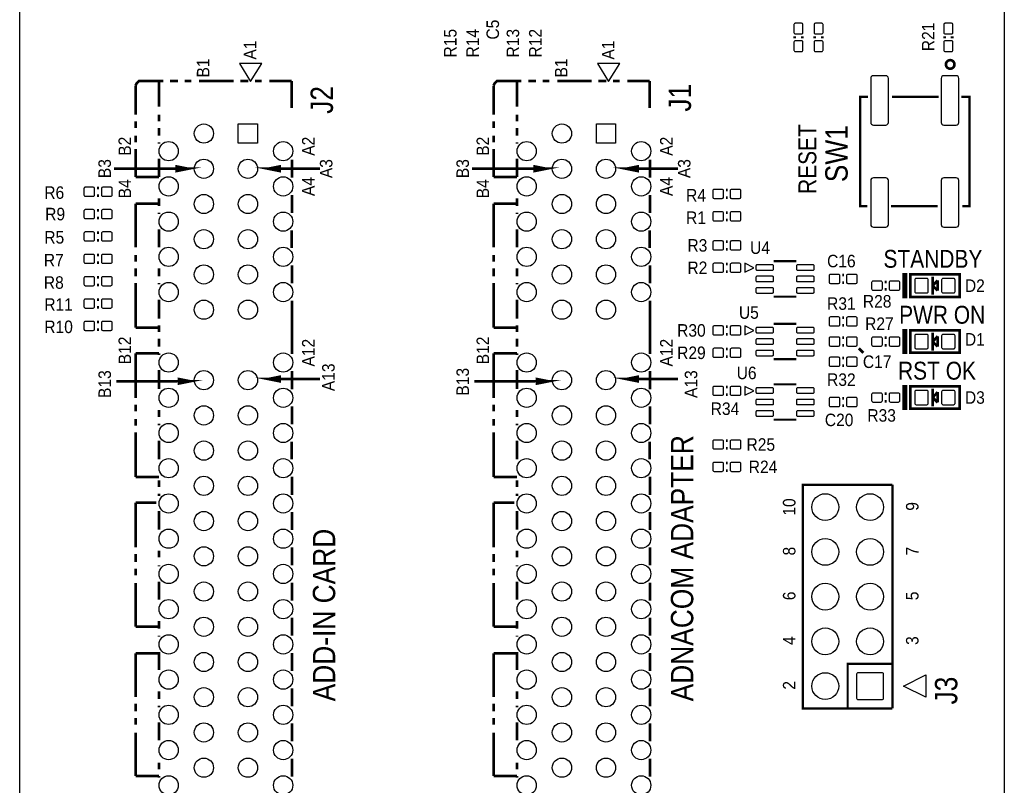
# Model space of a CAD drawing. Extents: x 0 to 2.2, y -0.97 to 6.75.
# Tile 2 of 3: x 0 to 2.2, y 3.5 to 5.21. Entities that reach past the tile are written whole.
import ezdxf
from ezdxf.enums import TextEntityAlignment as Align

# ---------------------------------------------------------------- set-up
doc = ezdxf.new("R2010")
doc.units = 0
for name, color, linetype in [('DESIGN_OUTLINE', 7, 'CONTINUOUS'), ('SILKSCREEN_TOP', 40, 'CONTINUOUS'), ('TOP', 103, 'CONTINUOUS')]:
    doc.layers.add(name, color=color, linetype=linetype)

msp = doc.modelspace()

# ---------------------------------------------------------------- linework, layer by layer
at = {"layer": 'DESIGN_OUTLINE'}
msp.add_lwpolyline([(0, 0), (0, 6.75), (2.2, 6.75), (2.2, 0)], close=True, dxfattribs=at)
at = {"layer": 'SILKSCREEN_TOP'}
for points, const_width in [([(1.7315, 5.168), (1.7315, 5.172)], 0.006), ([(1.7485, 5.168), (1.7485, 5.172)], 0.006), ([(1.7765, 5.172), (1.7765, 5.168)], 0.006), ([(1.7935, 5.172), (1.7935, 5.168)], 0.006), ([(2.0665, 5.172), (2.0665, 5.168)], 0.006), ([(2.0835, 5.172), (2.0835, 5.168)], 0.006), ([(0.27131, 5.07226), (0.2663, 5.07226), (0.26132, 5.06728), (0.25883, 5.0623)], 0.006), ([(0.25883, 5.0623), (0.25883, 4.99747)], 0.006), ([(0.32117, 5.07226), (0.27131, 5.07226)], 0.006), ([(0.31118, 5.07226), (0.31118, 5.01493)], 0.006), ([(0.35357, 5.07226), (0.33613, 5.07226)], 0.006), ([(0.3835, 5.07226), (0.36854, 5.07226)], 0.006), ([(0.47824, 5.07226), (0.40094, 5.07226)], 0.006), ([(0.51064, 5.07226), (0.49321, 5.07226)], 0.006), ([(0.54058, 5.07226), (0.52561, 5.07226)], 0.006), ([(0.6079, 5.07226), (0.55801, 5.07226)], 0.006), ([(0.6079, 5.07226), (0.6079, 5.01244)], 0.006), ([(1.07131, 5.07226), (1.0663, 5.07226), (1.06132, 5.06728), (1.05883, 5.0623)], 0.006), ([(1.05883, 5.0623), (1.05883, 4.99747)], 0.006), ([(1.12117, 5.07226), (1.07131, 5.07226)], 0.006), ([(1.11118, 5.07226), (1.11118, 5.01493)], 0.006), ([(1.15357, 5.07226), (1.13613, 5.07226)], 0.006), ([(1.1835, 5.07226), (1.16854, 5.07226)], 0.006), ([(1.27824, 5.07226), (1.20094, 5.07226)], 0.006), ([(1.31064, 5.07226), (1.29321, 5.07226)], 0.006), ([(1.34058, 5.07226), (1.32561, 5.07226)], 0.006), ([(1.4079, 5.07226), (1.35801, 5.07226)], 0.006), ([(1.4079, 5.07226), (1.4079, 5.01244)], 0.006), ([(1.89567, 5.03705), (1.87795, 5.03705), (1.87795, 4.79295), (1.8937, 4.79295)], 0.005), ([(2.05315, 5.03705), (1.94882, 5.03705)], 0.005), ([(2.1063, 4.79295), (2.12205, 4.79295), (2.12205, 5.03705), (2.10433, 5.03705)], 0.005), ([(0.31118, 4.99747), (0.31118, 4.98251)], 0.006), ([(1.11118, 4.99747), (1.11118, 4.98251)], 0.006), ([(0.25883, 4.98251), (0.25883, 4.96756)], 0.006), ([(1.05883, 4.98251), (1.05883, 4.96756)], 0.006), ([(0.25883, 4.95011), (0.25883, 4.93514)], 0.006), ([(0.31118, 4.96756), (0.31118, 4.95011)], 0.006), ([(1.05883, 4.95011), (1.05883, 4.93514)], 0.006), ([(1.11118, 4.96756), (1.11118, 4.95011)], 0.006), ([(0.31118, 4.93514), (0.31118, 4.93258)], 0.006), ([(1.11118, 4.93514), (1.11118, 4.93258)], 0.006), ([(0.25883, 4.9202), (0.25883, 4.85786)], 0.006), ([(1.05883, 4.9202), (1.05883, 4.85786)], 0.006), ([(0.21079, 4.87634), (0.37579, 4.87634), (0.35079, 4.87134), (0.35079, 4.88134), (0.37579, 4.87634)], 0.006), ([(0.31118, 4.89868), (0.31118, 4.85786)], 0.006), ([(0.67079, 4.87634), (0.55579, 4.87634), (0.58079, 4.87134), (0.58079, 4.88134), (0.55579, 4.87634)], 0.006), ([(0.60842, 4.89642), (0.60842, 4.85609)], 0.006), ([(1.01079, 4.87634), (1.17579, 4.87634), (1.15079, 4.87134), (1.15079, 4.88134), (1.17579, 4.87634)], 0.006), ([(1.11118, 4.89868), (1.11118, 4.85786)], 0.006), ([(1.47079, 4.87634), (1.35579, 4.87634), (1.38079, 4.87134), (1.38079, 4.88134), (1.35579, 4.87634)], 0.006), ([(1.40842, 4.89642), (1.40842, 4.85609)], 0.006), ([(0.25883, 4.85786), (0.31118, 4.85786)], 0.006), ([(1.05883, 4.85786), (1.11118, 4.85786)], 0.006), ([(0.173, 4.8335), (0.177, 4.8335)], 0.006), ([(0.173, 4.8165), (0.177, 4.8165)], 0.006), ([(0.60842, 4.81768), (0.60842, 4.77735)], 0.006), ([(1.40842, 4.81768), (1.40842, 4.77735)], 0.006), ([(1.582, 4.8285), (1.578, 4.8285)], 0.006), ([(0.25883, 4.79801), (0.25883, 4.70078)], 0.006), ([(0.25883, 4.79801), (0.31118, 4.79801)], 0.006), ([(0.31118, 4.81049), (0.31118, 4.79303)], 0.006), ([(1.05883, 4.79801), (1.05883, 4.70078)], 0.006), ([(1.05883, 4.79801), (1.11118, 4.79801)], 0.006), ([(1.11118, 4.81049), (1.11118, 4.79303)], 0.006), ([(1.582, 4.8115), (1.578, 4.8115)], 0.006), ([(0.173, 4.7835), (0.177, 4.7835)], 0.006), ([(0.31118, 4.77806), (0.31118, 4.7751)], 0.006), ([(1.11118, 4.77806), (1.11118, 4.7751)], 0.006), ([(1.582, 4.7785), (1.578, 4.7785)], 0.006), ([(1.94685, 4.79295), (2.05118, 4.79295)], 0.005), ([(0.173, 4.7665), (0.177, 4.7665)], 0.006), ([(1.582, 4.7615), (1.578, 4.7615)], 0.006), ([(0.173, 4.7335), (0.177, 4.7335)], 0.006), ([(0.31118, 4.7412), (0.31118, 4.70078)], 0.006), ([(0.6079, 4.73842), (0.6079, 4.69914)], 0.006), ([(1.11118, 4.7412), (1.11118, 4.70078)], 0.006), ([(1.4079, 4.73842), (1.4079, 4.69914)], 0.006), ([(0.173, 4.7165), (0.177, 4.7165)], 0.006), ([(1.582, 4.7135), (1.578, 4.7135)], 0.006), ([(0.177, 4.6835), (0.173, 4.6835)], 0.006), ([(0.25883, 4.68333), (0.25883, 4.66836)], 0.006), ([(1.05883, 4.68333), (1.05883, 4.66836)], 0.006), ([(1.582, 4.6965), (1.578, 4.6965)], 0.006), ([(0.177, 4.6665), (0.173, 4.6665)], 0.006), ([(1.578, 4.6635), (1.582, 4.6635)], 0.006), ([(1.685, 4.6695), (1.735, 4.6695)], 0.005), ([(0.25883, 4.65341), (0.25883, 4.63596)], 0.006), ([(0.31118, 4.65341), (0.31118, 4.63596)], 0.006), ([(0.60842, 4.6602), (0.60842, 4.61987)], 0.006), ([(1.05883, 4.65341), (1.05883, 4.63596)], 0.006), ([(1.11118, 4.65341), (1.11118, 4.63596)], 0.006), ([(1.40842, 4.6602), (1.40842, 4.61987)], 0.006), ([(1.578, 4.6465), (1.582, 4.6465)], 0.006), ([(1.98, 4.59), (1.975, 4.59), (1.975, 4.64), (1.98, 4.64), (1.98, 4.59)], 0.006), ([(2.1, 4.59), (1.99, 4.59), (1.99, 4.64), (2.1, 4.64), (2.1, 4.59)], 0.006), ([(0.177, 4.6335), (0.173, 4.6335)], 0.006), ([(0.25883, 4.62099), (0.25883, 4.52127)], 0.006), ([(0.31118, 4.62099), (0.31118, 4.61762)], 0.006), ([(1.05883, 4.62099), (1.05883, 4.52127)], 0.006), ([(1.11118, 4.62099), (1.11118, 4.61762)], 0.006), ([(1.842, 4.6385), (1.838, 4.6385)], 0.006), ([(1.842, 4.6215), (1.838, 4.6215)], 0.006), ([(1.937, 4.6235), (1.933, 4.6235)], 0.006), ([(2.04, 4.635), (2.04, 4.595)], 0.006), ([(2.051, 4.627), (2.04, 4.615)], 0.006), ([(2.051, 4.616), (2.051, 4.627)], 0.006), ([(0.177, 4.6165), (0.173, 4.6165)], 0.006), ([(1.937, 4.6065), (1.933, 4.6065)], 0.006), ([(2.037, 4.615), (2.04, 4.615)], 0.006), ([(2.04, 4.615), (2.051, 4.604)], 0.006), ([(2.051, 4.604), (2.051, 4.616)], 0.006), ([(2.051, 4.615), (2.053, 4.615)], 0.006), ([(0.173, 4.5835), (0.177, 4.5835)], 0.006), ([(0.31118, 4.58372), (0.31118, 4.54122)], 0.006), ([(0.60842, 4.58146), (0.60842, 4.46239)], 0.006), ([(1.11118, 4.58372), (1.11118, 4.54122)], 0.006), ([(1.40842, 4.58146), (1.40842, 4.46239)], 0.006), ([(1.735, 4.5905), (1.685, 4.5905)], 0.005), ([(0.173, 4.5665), (0.177, 4.5665)], 0.006), ([(0.173, 4.5335), (0.177, 4.5335)], 0.006), ([(1.838, 4.5435), (1.842, 4.5435)], 0.006), ([(0.173, 4.5165), (0.177, 4.5165)], 0.006), ([(0.25883, 4.52127), (0.31118, 4.52127)], 0.006), ([(0.31118, 4.52625), (0.31118, 4.51128)], 0.006), ([(1.05883, 4.52127), (1.11118, 4.52127)], 0.006), ([(1.11118, 4.52625), (1.11118, 4.51128)], 0.006), ([(1.578, 4.5235), (1.582, 4.5235)], 0.006), ([(1.685, 4.5295), (1.735, 4.5295)], 0.005), ([(1.838, 4.5265), (1.842, 4.5265)], 0.006), ([(1.98, 4.465), (1.975, 4.465), (1.975, 4.515), (1.98, 4.515), (1.98, 4.465)], 0.006), ([(2.1, 4.465), (1.99, 4.465), (1.99, 4.515), (2.1, 4.515), (2.1, 4.465)], 0.006), ([(2.04, 4.51), (2.04, 4.47)], 0.006), ([(0.31118, 4.49634), (0.31118, 4.47888)], 0.006), ([(1.11118, 4.49634), (1.11118, 4.47888)], 0.006), ([(1.578, 4.5065), (1.582, 4.5065)], 0.006), ([(1.842, 4.4985), (1.838, 4.4985)], 0.006), ([(1.937, 4.4985), (1.933, 4.4985)], 0.006), ([(2.037, 4.49), (2.04, 4.49)], 0.006), ([(2.051, 4.502), (2.04, 4.49)], 0.006), ([(2.04, 4.49), (2.051, 4.479)], 0.006), ([(2.051, 4.491), (2.051, 4.502)], 0.006), ([(2.051, 4.479), (2.051, 4.491)], 0.006), ([(2.051, 4.49), (2.053, 4.49)], 0.006), ([(0.25883, 4.46391), (0.25883, 4.36419)], 0.006), ([(0.25883, 4.46391), (0.31118, 4.46391)], 0.006), ([(0.31118, 4.46391), (0.31118, 4.46014)], 0.006), ([(1.05883, 4.46391), (1.05883, 4.36419)], 0.006), ([(1.05883, 4.46391), (1.11118, 4.46391)], 0.006), ([(1.11118, 4.46391), (1.11118, 4.46014)], 0.006), ([(1.578, 4.4735), (1.582, 4.4735)], 0.006), ([(1.842, 4.4815), (1.838, 4.4815)], 0.006), ([(1.875, 4.475), (1.885, 4.465)], 0.006), ([(1.937, 4.4815), (1.933, 4.4815)], 0.006), ([(1.578, 4.4565), (1.582, 4.4565)], 0.006), ([(1.735, 4.4505), (1.685, 4.4505)], 0.005), ([(1.838, 4.4535), (1.842, 4.4535)], 0.006), ([(0.31118, 4.42624), (0.31118, 4.38414)], 0.006), ([(0.60842, 4.42398), (0.60842, 4.38365)], 0.006), ([(1.11118, 4.42624), (1.11118, 4.38414)], 0.006), ([(1.40842, 4.42398), (1.40842, 4.38365)], 0.006), ([(1.838, 4.4365), (1.842, 4.4365)], 0.006), ([(0.21579, 4.40134), (0.38079, 4.40134), (0.35579, 4.39634), (0.35579, 4.40634), (0.38079, 4.40134)], 0.006), ([(0.67079, 4.40634), (0.55579, 4.40634), (0.58079, 4.40134), (0.58079, 4.41134), (0.55579, 4.40634)], 0.006), ([(1.01579, 4.40134), (1.18079, 4.40134), (1.15579, 4.39634), (1.15579, 4.40634), (1.18079, 4.40134)], 0.006), ([(1.47079, 4.40634), (1.35579, 4.40634), (1.38079, 4.40134), (1.38079, 4.41134), (1.35579, 4.40634)], 0.006), ([(1.578, 4.3885), (1.582, 4.3885)], 0.006), ([(1.685, 4.3945), (1.735, 4.3945)], 0.005), ([(1.98, 4.34), (1.975, 4.34), (1.975, 4.39), (1.98, 4.39), (1.98, 4.34)], 0.006), ([(2.1, 4.34), (1.99, 4.34), (1.99, 4.39), (2.1, 4.39), (2.1, 4.34)], 0.006), ([(2.04, 4.385), (2.04, 4.345)], 0.006), ([(2.051, 4.377), (2.04, 4.365)], 0.006), ([(2.051, 4.366), (2.051, 4.377)], 0.006), ([(1.578, 4.3715), (1.582, 4.3715)], 0.006), ([(1.842, 4.3635), (1.838, 4.3635)], 0.006), ([(1.937, 4.3735), (1.933, 4.3735)], 0.006), ([(1.937, 4.3565), (1.933, 4.3565)], 0.006), ([(2.037, 4.365), (2.04, 4.365)], 0.006), ([(2.04, 4.365), (2.051, 4.354)], 0.006), ([(2.051, 4.354), (2.051, 4.366)], 0.006), ([(2.051, 4.365), (2.053, 4.365)], 0.006), ([(0.25883, 4.34922), (0.25883, 4.33428)], 0.006), ([(0.31118, 4.33677), (0.31118, 4.3218)], 0.006), ([(0.60842, 4.34524), (0.60842, 4.30491)], 0.006), ([(1.05883, 4.34922), (1.05883, 4.33428)], 0.006), ([(1.11118, 4.33677), (1.11118, 4.3218)], 0.006), ([(1.40842, 4.34524), (1.40842, 4.30491)], 0.006), ([(1.842, 4.3465), (1.838, 4.3465)], 0.006), ([(0.25883, 4.31682), (0.25883, 4.30185)], 0.006), ([(1.05883, 4.31682), (1.05883, 4.30185)], 0.006), ([(1.735, 4.3155), (1.685, 4.3155)], 0.005), ([(0.31118, 4.30684), (0.31118, 4.30266)], 0.006), ([(1.11118, 4.30684), (1.11118, 4.30266)], 0.006), ([(0.25883, 4.28689), (0.25883, 4.18717)], 0.006), ([(0.31118, 4.26876), (0.31118, 4.22706)], 0.006), ([(0.6079, 4.26598), (0.6079, 4.2267)], 0.006), ([(1.05883, 4.28689), (1.05883, 4.18717)], 0.006), ([(1.11118, 4.26876), (1.11118, 4.22706)], 0.006), ([(1.4079, 4.26598), (1.4079, 4.2267)], 0.006), ([(1.578, 4.2685), (1.582, 4.2685)], 0.006), ([(1.578, 4.2515), (1.582, 4.2515)], 0.006), ([(1.582, 4.2185), (1.578, 4.2185)], 0.006), ([(1.582, 4.2015), (1.578, 4.2015)], 0.006), ([(0.25883, 4.18717), (0.31118, 4.18717)], 0.006), ([(0.31118, 4.1797), (0.31118, 4.16473)], 0.006), ([(0.60842, 4.18776), (0.60842, 4.14743)], 0.006), ([(1.05883, 4.18717), (1.11118, 4.18717)], 0.006), ([(1.11118, 4.1797), (1.11118, 4.16473)], 0.006), ([(1.40842, 4.18776), (1.40842, 4.14743)], 0.006), ([(1.95, 4.17), (1.75, 4.17), (1.75, 3.67), (1.95, 3.67)], 0.005), ([(1.95, 3.67), (1.95, 4.17)], 0.005), ([(0.31118, 4.14976), (0.31118, 4.14518)], 0.006), ([(1.11118, 4.14976), (1.11118, 4.14518)], 0.006), ([(0.25883, 4.12982), (0.25883, 4.03009)], 0.006), ([(0.25883, 4.12982), (0.30538, 4.12982)], 0.006), ([(0.31118, 4.11128), (0.31118, 4.06999)], 0.006), ([(1.05883, 4.12982), (1.05883, 4.03009)], 0.006), ([(1.05883, 4.12982), (1.10538, 4.12982)], 0.006), ([(1.11118, 4.11128), (1.11118, 4.06999)], 0.006), ([(0.60842, 4.10902), (0.60842, 4.06869)], 0.006), ([(1.40842, 4.10902), (1.40842, 4.06869)], 0.006), ([(0.60842, 4.03028), (0.60842, 3.98995)], 0.006), ([(1.40842, 4.03028), (1.40842, 3.98995)], 0.006), ([(0.25883, 4.01512), (0.25883, 3.99769)], 0.006), ([(0.31118, 4.02262), (0.31118, 4.00765)], 0.006), ([(1.05883, 4.01512), (1.05883, 3.99769)], 0.006), ([(1.11118, 4.02262), (1.11118, 4.00765)], 0.006), ([(0.25883, 3.98272), (0.25883, 3.96776)], 0.006), ([(0.31118, 3.99019), (0.31118, 3.9877)], 0.006), ([(1.05883, 3.98272), (1.05883, 3.96776)], 0.006), ([(1.11118, 3.99019), (1.11118, 3.9877)], 0.006), ([(0.25883, 3.9503), (0.25883, 3.85307)], 0.006), ([(0.31118, 3.9538), (0.31118, 3.91291)], 0.006), ([(0.60842, 3.95154), (0.60842, 3.91121)], 0.006), ([(1.05883, 3.9503), (1.05883, 3.85307)], 0.006), ([(1.11118, 3.9538), (1.11118, 3.91291)], 0.006), ([(1.40842, 3.95154), (1.40842, 3.91121)], 0.006), ([(0.60842, 3.8728), (0.60842, 3.83247)], 0.006), ([(1.40842, 3.8728), (1.40842, 3.83247)], 0.006), ([(0.25883, 3.85307), (0.31118, 3.85307)], 0.006), ([(0.31118, 3.86555), (0.31118, 3.84809)], 0.006), ([(1.05883, 3.85307), (1.11118, 3.85307)], 0.006), ([(1.11118, 3.86555), (1.11118, 3.84809)], 0.006), ([(0.31118, 3.83312), (0.31118, 3.83022)], 0.006), ([(1.11118, 3.83312), (1.11118, 3.83022)], 0.006), ([(0.25883, 3.79322), (0.25883, 3.69599)], 0.006), ([(0.25883, 3.79322), (0.31118, 3.79322)], 0.006), ([(0.31118, 3.79632), (0.31118, 3.75584)], 0.006), ([(0.60842, 3.79406), (0.60842, 3.75373)], 0.006), ([(1.05883, 3.79322), (1.05883, 3.69599)], 0.006), ([(1.05883, 3.79322), (1.11118, 3.79322)], 0.006), ([(1.11118, 3.79632), (1.11118, 3.75584)], 0.006), ([(1.40842, 3.79406), (1.40842, 3.75373)], 0.006), ([(1.85, 3.67), (1.85, 3.77), (1.95, 3.77)], 0.005), ([(0.60842, 3.71532), (0.60842, 3.67499)], 0.006), ([(1.40842, 3.71532), (1.40842, 3.67499)], 0.006), ([(0.31118, 3.70846), (0.31118, 3.69101)], 0.006), ([(1.11118, 3.70846), (1.11118, 3.69101)], 0.006), ([(0.25883, 3.68102), (0.25883, 3.66359)], 0.006), ([(0.31118, 3.67604), (0.31118, 3.67274)], 0.006), ([(1.05883, 3.68102), (1.05883, 3.66359)], 0.006), ([(1.11118, 3.67604), (1.11118, 3.67274)], 0.006), ([(0.25883, 3.64862), (0.25883, 3.63365)], 0.006), ([(0.31118, 3.63884), (0.31118, 3.59876)], 0.006), ([(0.60842, 3.63658), (0.60842, 3.59625)], 0.006), ([(1.05883, 3.64862), (1.05883, 3.63365)], 0.006), ([(1.11118, 3.63884), (1.11118, 3.59876)], 0.006), ([(1.40842, 3.63658), (1.40842, 3.59625)], 0.006), ([(0.25883, 3.61622), (0.25883, 3.51897)], 0.006), ([(1.05883, 3.61622), (1.05883, 3.51897)], 0.006), ([(0.31118, 3.5489), (0.31118, 3.53394)], 0.006), ([(0.60842, 3.55784), (0.60842, 3.51751)], 0.006), ([(1.11118, 3.5489), (1.11118, 3.53394)], 0.006), ([(1.40842, 3.55784), (1.40842, 3.51751)], 0.006), ([(0.25883, 3.51897), (0.31118, 3.51897)], 0.006), ([(0.31118, 3.51897), (0.31118, 3.51526)], 0.006), ([(1.05883, 3.51897), (1.11118, 3.51897)], 0.006), ([(1.11118, 3.51897), (1.11118, 3.51526)], 0.006)]:
    msp.add_lwpolyline(points, dxfattribs=dict(at, const_width=const_width))
for points in [[(0.51579, 5.07134), (0.54079, 5.11134), (0.49079, 5.11134)], [(1.31579, 5.07134), (1.34079, 5.11134), (1.29079, 5.11134)], [(1.64, 4.655), (1.62, 4.665), (1.62, 4.645)], [(1.64, 4.515), (1.62, 4.525), (1.62, 4.505)], [(1.64, 4.38), (1.62, 4.39), (1.62, 4.37)], [(2.025, 3.695), (1.975, 3.72), (2.025, 3.745)]]:
    msp.add_lwpolyline(points, close=True, dxfattribs=at)
at = {"layer": 'SILKSCREEN_TOP', "const_width": 0.00591}
msp.add_lwpolyline([(2.08866, 5.10949, 1.000123), (2.06951, 5.10949, 0.999877), (2.08866, 5.10949)], format="xyb", dxfattribs=at)
at = {"layer": 'TOP'}
for points in [[(1.73, 5.1985), (1.73, 5.1805, 0.414214), (1.733, 5.1775), (1.747, 5.1775, 0.414214), (1.75, 5.1805), (1.75, 5.1985, 0.414214), (1.747, 5.2015), (1.733, 5.2015, 0.414214)], [(1.795, 5.1805), (1.795, 5.1985, 0.414214), (1.792, 5.2015), (1.778, 5.2015, 0.414214), (1.775, 5.1985), (1.775, 5.1805, 0.414214), (1.778, 5.1775), (1.792, 5.1775, 0.414214)], [(2.085, 5.1805), (2.085, 5.1985, 0.414214), (2.082, 5.2015), (2.068, 5.2015, 0.414214), (2.065, 5.1985), (2.065, 5.1805, 0.414214), (2.068, 5.1775), (2.082, 5.1775, 0.414214)], [(1.73, 5.1595), (1.73, 5.1415, 0.414214), (1.733, 5.1385), (1.747, 5.1385, 0.414214), (1.75, 5.1415), (1.75, 5.1595, 0.414214), (1.747, 5.1625), (1.733, 5.1625, 0.414214)], [(1.795, 5.1415), (1.795, 5.1595, 0.414214), (1.792, 5.1625), (1.778, 5.1625, 0.414214), (1.775, 5.1595), (1.775, 5.1415, 0.414214), (1.778, 5.1385), (1.792, 5.1385, 0.414214)], [(2.085, 5.1415), (2.085, 5.1595, 0.414214), (2.082, 5.1625), (2.068, 5.1625, 0.414214), (2.065, 5.1595), (2.065, 5.1415, 0.414214), (2.068, 5.1385), (2.082, 5.1385, 0.414214)], [(1.90157, 5.07838), (1.90157, 4.97996, 0.414432), (1.90748, 4.97405), (1.93504, 4.97405, 0.414432), (1.94095, 4.97996), (1.94095, 5.07838, 0.414432), (1.93504, 5.08429), (1.90748, 5.08429, 0.414432)], [(2.05905, 5.07838), (2.05905, 4.97996, 0.414432), (2.06496, 4.97405), (2.09252, 4.97405, 0.414432), (2.09843, 4.97996), (2.09843, 5.07838, 0.414432), (2.09252, 5.08429), (2.06496, 5.08429, 0.414432)], [(1.90157, 4.85004), (1.90157, 4.75162, 0.414432), (1.90748, 4.74571), (1.93504, 4.74571, 0.414432), (1.94095, 4.75162), (1.94095, 4.85004, 0.414432), (1.93504, 4.85595), (1.90748, 4.85595, 0.414432)], [(2.05905, 4.85004), (2.05905, 4.75162, 0.414432), (2.06496, 4.74571), (2.09252, 4.74571, 0.414432), (2.09843, 4.75162), (2.09843, 4.85004, 0.414432), (2.09252, 4.85595), (2.06496, 4.85595, 0.414432)], [(0.1645, 4.835), (0.1465, 4.835, 0.414214), (0.1435, 4.832), (0.1435, 4.818, 0.414214), (0.1465, 4.815), (0.1645, 4.815, 0.414214), (0.1675, 4.818), (0.1675, 4.832, 0.414214)], [(0.2035, 4.835), (0.1855, 4.835, 0.414214), (0.1825, 4.832), (0.1825, 4.818, 0.414214), (0.1855, 4.815), (0.2035, 4.815, 0.414214), (0.2065, 4.818), (0.2065, 4.832, 0.414214)], [(1.5515, 4.81), (1.5695, 4.81, 0.414214), (1.5725, 4.813), (1.5725, 4.827, 0.414214), (1.5695, 4.83), (1.5515, 4.83, 0.414214), (1.5485, 4.827), (1.5485, 4.813, 0.414214)], [(1.5905, 4.81), (1.6085, 4.81, 0.414214), (1.6115, 4.813), (1.6115, 4.827, 0.414214), (1.6085, 4.83), (1.5905, 4.83, 0.414214), (1.5875, 4.827), (1.5875, 4.813, 0.414214)], [(0.1645, 4.785), (0.1465, 4.785, 0.414214), (0.1435, 4.782), (0.1435, 4.768, 0.414214), (0.1465, 4.765), (0.1645, 4.765, 0.414214), (0.1675, 4.768), (0.1675, 4.782, 0.414214)], [(0.2035, 4.785), (0.1855, 4.785, 0.414214), (0.1825, 4.782), (0.1825, 4.768, 0.414214), (0.1855, 4.765), (0.2035, 4.765, 0.414214), (0.2065, 4.768), (0.2065, 4.782, 0.414214)], [(1.5515, 4.76), (1.5695, 4.76, 0.414214), (1.5725, 4.763), (1.5725, 4.777, 0.414214), (1.5695, 4.78), (1.5515, 4.78, 0.414214), (1.5485, 4.777), (1.5485, 4.763, 0.414214)], [(1.5905, 4.76), (1.6085, 4.76, 0.414214), (1.6115, 4.763), (1.6115, 4.777, 0.414214), (1.6085, 4.78), (1.5905, 4.78, 0.414214), (1.5875, 4.777), (1.5875, 4.763, 0.414214)], [(0.1645, 4.735), (0.1465, 4.735, 0.414214), (0.1435, 4.732), (0.1435, 4.718, 0.414214), (0.1465, 4.715), (0.1645, 4.715, 0.414214), (0.1675, 4.718), (0.1675, 4.732, 0.414214)], [(0.2035, 4.735), (0.1855, 4.735, 0.414214), (0.1825, 4.732), (0.1825, 4.718, 0.414214), (0.1855, 4.715), (0.2035, 4.715, 0.414214), (0.2065, 4.718), (0.2065, 4.732, 0.414214)], [(1.5515, 4.695), (1.5695, 4.695, 0.414214), (1.5725, 4.698), (1.5725, 4.712, 0.414214), (1.5695, 4.715), (1.5515, 4.715, 0.414214), (1.5485, 4.712), (1.5485, 4.698, 0.414214)], [(1.5905, 4.695), (1.6085, 4.695, 0.414214), (1.6115, 4.698), (1.6115, 4.712, 0.414214), (1.6085, 4.715), (1.5905, 4.715, 0.414214), (1.5875, 4.712), (1.5875, 4.698, 0.414214)], [(0.1465, 4.665), (0.1645, 4.665, 0.414214), (0.1675, 4.668), (0.1675, 4.682, 0.414214), (0.1645, 4.685), (0.1465, 4.685, 0.414214), (0.1435, 4.682), (0.1435, 4.668, 0.414214)], [(0.1855, 4.665), (0.2035, 4.665, 0.414214), (0.2065, 4.668), (0.2065, 4.682, 0.414214), (0.2035, 4.685), (0.1855, 4.685, 0.414214), (0.1825, 4.682), (0.1825, 4.668, 0.414214)], [(1.5695, 4.665), (1.5515, 4.665, 0.414214), (1.5485, 4.662), (1.5485, 4.648, 0.414214), (1.5515, 4.645), (1.5695, 4.645, 0.414214), (1.5725, 4.648), (1.5725, 4.662, 0.414214)], [(1.6085, 4.665), (1.5905, 4.665, 0.414214), (1.5875, 4.662), (1.5875, 4.648, 0.414214), (1.5905, 4.645), (1.6085, 4.645, 0.414214), (1.6115, 4.648), (1.6115, 4.662, 0.414214)], [(1.6824, 4.66149), (1.64704, 4.66149, 0.415682), (1.64504, 4.65949), (1.64504, 4.65169, 0.415682), (1.64704, 4.64969), (1.6824, 4.64969, 0.415682), (1.6844, 4.65169), (1.6844, 4.65949, 0.415682)], [(1.77296, 4.66149), (1.7376, 4.66149, 0.415682), (1.7356, 4.65949), (1.7356, 4.65169, 0.415682), (1.7376, 4.64969), (1.77296, 4.64969, 0.415682), (1.77496, 4.65169), (1.77496, 4.65949, 0.415682)], [(0.1465, 4.615), (0.1645, 4.615, 0.414214), (0.1675, 4.618), (0.1675, 4.632, 0.414214), (0.1645, 4.635), (0.1465, 4.635, 0.414214), (0.1435, 4.632), (0.1435, 4.618, 0.414214)], [(0.1855, 4.615), (0.2035, 4.615, 0.414214), (0.2065, 4.618), (0.2065, 4.632, 0.414214), (0.2035, 4.635), (0.1855, 4.635, 0.414214), (0.1825, 4.632), (0.1825, 4.618, 0.414214)], [(1.6824, 4.6359), (1.64704, 4.6359, 0.415682), (1.64504, 4.6339), (1.64504, 4.6261, 0.415682), (1.64704, 4.6241), (1.6824, 4.6241, 0.415682), (1.6844, 4.6261), (1.6844, 4.6339, 0.415682)], [(1.77296, 4.6359), (1.7376, 4.6359, 0.415682), (1.7356, 4.6339), (1.7356, 4.6261, 0.415682), (1.7376, 4.6241), (1.77296, 4.6241, 0.415682), (1.77496, 4.6261), (1.77496, 4.6339, 0.415682)], [(1.8115, 4.62), (1.8295, 4.62, 0.414214), (1.8325, 4.623), (1.8325, 4.637, 0.414214), (1.8295, 4.64), (1.8115, 4.64, 0.414214), (1.8085, 4.637), (1.8085, 4.623, 0.414214)], [(1.8505, 4.62), (1.8685, 4.62, 0.414214), (1.8715, 4.623), (1.8715, 4.637, 0.414214), (1.8685, 4.64), (1.8505, 4.64, 0.414214), (1.8475, 4.637), (1.8475, 4.623, 0.414214)], [(1.9065, 4.605), (1.9245, 4.605, 0.414214), (1.9275, 4.608), (1.9275, 4.622, 0.414214), (1.9245, 4.625), (1.9065, 4.625, 0.414214), (1.9035, 4.622), (1.9035, 4.608, 0.414214)], [(1.9455, 4.605), (1.9635, 4.605, 0.414214), (1.9665, 4.608), (1.9665, 4.622, 0.414214), (1.9635, 4.625), (1.9455, 4.625, 0.414214), (1.9425, 4.622), (1.9425, 4.608, 0.414214)], [(2.003, 4.599), (2.027, 4.599, 0.414214), (2.03, 4.602), (2.03, 4.628, 0.414214), (2.027, 4.631), (2.003, 4.631, 0.414214), (2, 4.628), (2, 4.602, 0.414214)], [(2.063, 4.599), (2.087, 4.599, 0.414214), (2.09, 4.602), (2.09, 4.628, 0.414214), (2.087, 4.631), (2.063, 4.631, 0.414214), (2.06, 4.628), (2.06, 4.602, 0.414214)], [(1.6824, 4.61031), (1.64704, 4.61031, 0.415682), (1.64504, 4.60831), (1.64504, 4.60051, 0.415682), (1.64704, 4.59851), (1.6824, 4.59851, 0.415682), (1.6844, 4.60051), (1.6844, 4.60831, 0.415682)], [(1.77296, 4.61031), (1.7376, 4.61031, 0.415682), (1.7356, 4.60831), (1.7356, 4.60051, 0.415682), (1.7376, 4.59851), (1.77296, 4.59851, 0.415682), (1.77496, 4.60051), (1.77496, 4.60831, 0.415682)], [(0.1645, 4.585), (0.1465, 4.585, 0.414214), (0.1435, 4.582), (0.1435, 4.568, 0.414214), (0.1465, 4.565), (0.1645, 4.565, 0.414214), (0.1675, 4.568), (0.1675, 4.582, 0.414214)], [(0.2035, 4.585), (0.1855, 4.585, 0.414214), (0.1825, 4.582), (0.1825, 4.568, 0.414214), (0.1855, 4.565), (0.2035, 4.565, 0.414214), (0.2065, 4.568), (0.2065, 4.582, 0.414214)], [(0.1645, 4.535), (0.1465, 4.535, 0.414214), (0.1435, 4.532), (0.1435, 4.518, 0.414214), (0.1465, 4.515), (0.1645, 4.515, 0.414214), (0.1675, 4.518), (0.1675, 4.532, 0.414214)], [(0.2035, 4.535), (0.1855, 4.535, 0.414214), (0.1825, 4.532), (0.1825, 4.518, 0.414214), (0.1855, 4.515), (0.2035, 4.515, 0.414214), (0.2065, 4.518), (0.2065, 4.532, 0.414214)], [(1.8295, 4.545), (1.8115, 4.545, 0.414214), (1.8085, 4.542), (1.8085, 4.528, 0.414214), (1.8115, 4.525), (1.8295, 4.525, 0.414214), (1.8325, 4.528), (1.8325, 4.542, 0.414214)], [(1.8685, 4.545), (1.8505, 4.545, 0.414214), (1.8475, 4.542), (1.8475, 4.528, 0.414214), (1.8505, 4.525), (1.8685, 4.525, 0.414214), (1.8715, 4.528), (1.8715, 4.542, 0.414214)], [(1.5695, 4.525), (1.5515, 4.525, 0.414214), (1.5485, 4.522), (1.5485, 4.508, 0.414214), (1.5515, 4.505), (1.5695, 4.505, 0.414214), (1.5725, 4.508), (1.5725, 4.522, 0.414214)], [(1.6085, 4.525), (1.5905, 4.525, 0.414214), (1.5875, 4.522), (1.5875, 4.508, 0.414214), (1.5905, 4.505), (1.6085, 4.505, 0.414214), (1.6115, 4.508), (1.6115, 4.522, 0.414214)], [(1.6824, 4.52149), (1.64704, 4.52149, 0.415682), (1.64504, 4.51949), (1.64504, 4.51169, 0.415682), (1.64704, 4.50969), (1.6824, 4.50969, 0.415682), (1.6844, 4.51169), (1.6844, 4.51949, 0.415682)], [(1.77296, 4.52149), (1.7376, 4.52149, 0.415682), (1.7356, 4.51949), (1.7356, 4.51169, 0.415682), (1.7376, 4.50969), (1.77296, 4.50969, 0.415682), (1.77496, 4.51169), (1.77496, 4.51949, 0.415682)], [(1.6824, 4.4959), (1.64704, 4.4959, 0.415682), (1.64504, 4.4939), (1.64504, 4.4861, 0.415682), (1.64704, 4.4841), (1.6824, 4.4841, 0.415682), (1.6844, 4.4861), (1.6844, 4.4939, 0.415682)], [(1.77296, 4.4959), (1.7376, 4.4959, 0.415682), (1.7356, 4.4939), (1.7356, 4.4861, 0.415682), (1.7376, 4.4841), (1.77296, 4.4841, 0.415682), (1.77496, 4.4861), (1.77496, 4.4939, 0.415682)], [(1.8115, 4.48), (1.8295, 4.48, 0.414214), (1.8325, 4.483), (1.8325, 4.497, 0.414214), (1.8295, 4.5), (1.8115, 4.5, 0.414214), (1.8085, 4.497), (1.8085, 4.483, 0.414214)], [(1.8505, 4.48), (1.8685, 4.48, 0.414214), (1.8715, 4.483), (1.8715, 4.497, 0.414214), (1.8685, 4.5), (1.8505, 4.5, 0.414214), (1.8475, 4.497), (1.8475, 4.483, 0.414214)], [(1.9065, 4.48), (1.9245, 4.48, 0.414214), (1.9275, 4.483), (1.9275, 4.497, 0.414214), (1.9245, 4.5), (1.9065, 4.5, 0.414214), (1.9035, 4.497), (1.9035, 4.483, 0.414214)], [(1.9455, 4.48), (1.9635, 4.48, 0.414214), (1.9665, 4.483), (1.9665, 4.497, 0.414214), (1.9635, 4.5), (1.9455, 4.5, 0.414214), (1.9425, 4.497), (1.9425, 4.483, 0.414214)], [(2.003, 4.474), (2.027, 4.474, 0.414214), (2.03, 4.477), (2.03, 4.503, 0.414214), (2.027, 4.506), (2.003, 4.506, 0.414214), (2, 4.503), (2, 4.477, 0.414214)], [(2.063, 4.474), (2.087, 4.474, 0.414214), (2.09, 4.477), (2.09, 4.503, 0.414214), (2.087, 4.506), (2.063, 4.506, 0.414214), (2.06, 4.503), (2.06, 4.477, 0.414214)], [(1.5695, 4.475), (1.5515, 4.475, 0.414214), (1.5485, 4.472), (1.5485, 4.458, 0.414214), (1.5515, 4.455), (1.5695, 4.455, 0.414214), (1.5725, 4.458), (1.5725, 4.472, 0.414214)], [(1.6085, 4.475), (1.5905, 4.475, 0.414214), (1.5875, 4.472), (1.5875, 4.458, 0.414214), (1.5905, 4.455), (1.6085, 4.455, 0.414214), (1.6115, 4.458), (1.6115, 4.472, 0.414214)], [(1.6824, 4.47031), (1.64704, 4.47031, 0.415682), (1.64504, 4.46831), (1.64504, 4.46051, 0.415682), (1.64704, 4.45851), (1.6824, 4.45851, 0.415682), (1.6844, 4.46051), (1.6844, 4.46831, 0.415682)], [(1.77296, 4.47031), (1.7376, 4.47031, 0.415682), (1.7356, 4.46831), (1.7356, 4.46051, 0.415682), (1.7376, 4.45851), (1.77296, 4.45851, 0.415682), (1.77496, 4.46051), (1.77496, 4.46831, 0.415682)], [(1.8295, 4.455), (1.8115, 4.455, 0.414214), (1.8085, 4.452), (1.8085, 4.438, 0.414214), (1.8115, 4.435), (1.8295, 4.435, 0.414214), (1.8325, 4.438), (1.8325, 4.452, 0.414214)], [(1.8685, 4.455), (1.8505, 4.455, 0.414214), (1.8475, 4.452), (1.8475, 4.438, 0.414214), (1.8505, 4.435), (1.8685, 4.435, 0.414214), (1.8715, 4.438), (1.8715, 4.452, 0.414214)], [(1.5695, 4.39), (1.5515, 4.39, 0.414214), (1.5485, 4.387), (1.5485, 4.373, 0.414214), (1.5515, 4.37), (1.5695, 4.37, 0.414214), (1.5725, 4.373), (1.5725, 4.387, 0.414214)], [(1.6085, 4.39), (1.5905, 4.39, 0.414214), (1.5875, 4.387), (1.5875, 4.373, 0.414214), (1.5905, 4.37), (1.6085, 4.37, 0.414214), (1.6115, 4.373), (1.6115, 4.387, 0.414214)], [(1.6824, 4.38649), (1.64704, 4.38649, 0.415682), (1.64504, 4.38449), (1.64504, 4.37669, 0.415682), (1.64704, 4.37469), (1.6824, 4.37469, 0.415682), (1.6844, 4.37669), (1.6844, 4.38449, 0.415682)], [(1.77296, 4.38649), (1.7376, 4.38649, 0.415682), (1.7356, 4.38449), (1.7356, 4.37669, 0.415682), (1.7376, 4.37469), (1.77296, 4.37469, 0.415682), (1.77496, 4.37669), (1.77496, 4.38449, 0.415682)], [(2.003, 4.349), (2.027, 4.349, 0.414214), (2.03, 4.352), (2.03, 4.378, 0.414214), (2.027, 4.381), (2.003, 4.381, 0.414214), (2, 4.378), (2, 4.352, 0.414214)], [(2.063, 4.349), (2.087, 4.349, 0.414214), (2.09, 4.352), (2.09, 4.378, 0.414214), (2.087, 4.381), (2.063, 4.381, 0.414214), (2.06, 4.378), (2.06, 4.352, 0.414214)], [(1.6824, 4.3609), (1.64704, 4.3609, 0.415682), (1.64504, 4.3589), (1.64504, 4.3511, 0.415682), (1.64704, 4.3491), (1.6824, 4.3491, 0.415682), (1.6844, 4.3511), (1.6844, 4.3589, 0.415682)], [(1.77296, 4.3609), (1.7376, 4.3609, 0.415682), (1.7356, 4.3589), (1.7356, 4.3511, 0.415682), (1.7376, 4.3491), (1.77296, 4.3491, 0.415682), (1.77496, 4.3511), (1.77496, 4.3589, 0.415682)], [(1.8115, 4.345), (1.8295, 4.345, 0.414214), (1.8325, 4.348), (1.8325, 4.362, 0.414214), (1.8295, 4.365), (1.8115, 4.365, 0.414214), (1.8085, 4.362), (1.8085, 4.348, 0.414214)], [(1.8505, 4.345), (1.8685, 4.345, 0.414214), (1.8715, 4.348), (1.8715, 4.362, 0.414214), (1.8685, 4.365), (1.8505, 4.365, 0.414214), (1.8475, 4.362), (1.8475, 4.348, 0.414214)], [(1.9065, 4.355), (1.9245, 4.355, 0.414214), (1.9275, 4.358), (1.9275, 4.372, 0.414214), (1.9245, 4.375), (1.9065, 4.375, 0.414214), (1.9035, 4.372), (1.9035, 4.358, 0.414214)], [(1.9455, 4.355), (1.9635, 4.355, 0.414214), (1.9665, 4.358), (1.9665, 4.372, 0.414214), (1.9635, 4.375), (1.9455, 4.375, 0.414214), (1.9425, 4.372), (1.9425, 4.358, 0.414214)], [(1.6824, 4.33531), (1.64704, 4.33531, 0.415682), (1.64504, 4.33331), (1.64504, 4.32551, 0.415682), (1.64704, 4.32351), (1.6824, 4.32351, 0.415682), (1.6844, 4.32551), (1.6844, 4.33331, 0.415682)], [(1.77296, 4.33531), (1.7376, 4.33531, 0.415682), (1.7356, 4.33331), (1.7356, 4.32551, 0.415682), (1.7376, 4.32351), (1.77296, 4.32351, 0.415682), (1.77496, 4.32551), (1.77496, 4.33331, 0.415682)], [(1.5695, 4.27), (1.5515, 4.27, 0.414214), (1.5485, 4.267), (1.5485, 4.253, 0.414214), (1.5515, 4.25), (1.5695, 4.25, 0.414214), (1.5725, 4.253), (1.5725, 4.267, 0.414214)], [(1.6085, 4.27), (1.5905, 4.27, 0.414214), (1.5875, 4.267), (1.5875, 4.253, 0.414214), (1.5905, 4.25), (1.6085, 4.25, 0.414214), (1.6115, 4.253), (1.6115, 4.267, 0.414214)], [(1.5515, 4.2), (1.5695, 4.2, 0.414214), (1.5725, 4.203), (1.5725, 4.217, 0.414214), (1.5695, 4.22), (1.5515, 4.22, 0.414214), (1.5485, 4.217), (1.5485, 4.203, 0.414214)], [(1.5905, 4.2), (1.6085, 4.2, 0.414214), (1.6115, 4.203), (1.6115, 4.217, 0.414214), (1.6085, 4.22), (1.5905, 4.22, 0.414214), (1.5875, 4.217), (1.5875, 4.203, 0.414214)], [(1.87, 3.747), (1.87, 3.693, 0.414214), (1.873, 3.69), (1.927, 3.69, 0.414214), (1.93, 3.693), (1.93, 3.747, 0.414214), (1.927, 3.75), (1.873, 3.75, 0.414214)]]:
    msp.add_lwpolyline(points, format="xyb", close=True, dxfattribs=at)
for points in [[(0.4885, 4.9765), (0.5315, 4.9765), (0.5315, 4.9335), (0.4885, 4.9335)], [(1.2885, 4.9765), (1.3315, 4.9765), (1.3315, 4.9335), (1.2885, 4.9335)]]:
    msp.add_lwpolyline(points, close=True, dxfattribs=at)
for centre, radius in [((0.41158, 4.955), 0.0215), ((1.21158, 4.955), 0.0215), ((0.33284, 4.91563), 0.0215), ((0.58874, 4.91563), 0.0215), ((1.13284, 4.91563), 0.0215), ((1.38874, 4.91563), 0.0215), ((0.41158, 4.87626), 0.0215), ((0.51, 4.87626), 0.0215), ((1.21158, 4.87626), 0.0215), ((1.31, 4.87626), 0.0215), ((0.33284, 4.83689), 0.0215), ((0.58874, 4.83689), 0.0215), ((1.13284, 4.83689), 0.0215), ((1.38874, 4.83689), 0.0215), ((0.41158, 4.79752), 0.0215), ((0.51, 4.79752), 0.0215), ((1.21158, 4.79752), 0.0215), ((1.31, 4.79752), 0.0215), ((0.33284, 4.75815), 0.0215), ((0.58874, 4.75815), 0.0215), ((1.13284, 4.75815), 0.0215), ((1.38874, 4.75815), 0.0215), ((0.41158, 4.71878), 0.0215), ((0.51, 4.71878), 0.0215), ((1.21158, 4.71878), 0.0215), ((1.31, 4.71878), 0.0215), ((0.33284, 4.67941), 0.0215), ((0.58874, 4.67941), 0.0215), ((1.13284, 4.67941), 0.0215), ((1.38874, 4.67941), 0.0215), ((0.41158, 4.64004), 0.0215), ((0.51, 4.64004), 0.0215), ((1.21158, 4.64004), 0.0215), ((1.31, 4.64004), 0.0215), ((0.33284, 4.60067), 0.0215), ((0.58874, 4.60067), 0.0215), ((1.13284, 4.60067), 0.0215), ((1.38874, 4.60067), 0.0215), ((0.41158, 4.5613), 0.0215), ((0.51, 4.5613), 0.0215), ((1.21158, 4.5613), 0.0215), ((1.31, 4.5613), 0.0215), ((0.33284, 4.44319), 0.0215), ((0.58874, 4.44319), 0.0215), ((1.13284, 4.44319), 0.0215), ((1.38874, 4.44319), 0.0215), ((0.41158, 4.40382), 0.0215), ((0.51, 4.40382), 0.0215), ((1.21158, 4.40382), 0.0215), ((1.31, 4.40382), 0.0215), ((0.33284, 4.36445), 0.0215), ((0.58874, 4.36445), 0.0215), ((1.13284, 4.36445), 0.0215), ((1.38874, 4.36445), 0.0215), ((0.41158, 4.32508), 0.0215), ((0.51, 4.32508), 0.0215), ((1.21158, 4.32508), 0.0215), ((1.31, 4.32508), 0.0215), ((0.33284, 4.28571), 0.0215), ((0.58874, 4.28571), 0.0215), ((1.13284, 4.28571), 0.0215), ((1.38874, 4.28571), 0.0215), ((0.41158, 4.24634), 0.0215), ((0.51, 4.24634), 0.0215), ((1.21158, 4.24634), 0.0215), ((1.31, 4.24634), 0.0215), ((0.33284, 4.20697), 0.0215), ((0.58874, 4.20697), 0.0215), ((1.13284, 4.20697), 0.0215), ((1.38874, 4.20697), 0.0215), ((0.41158, 4.1676), 0.0215), ((0.51, 4.1676), 0.0215), ((1.21158, 4.1676), 0.0215), ((1.31, 4.1676), 0.0215), ((0.33284, 4.12823), 0.0215), ((0.58874, 4.12823), 0.0215), ((1.13284, 4.12823), 0.0215), ((1.38874, 4.12823), 0.0215), ((1.8, 4.12), 0.03), ((1.9, 4.12), 0.03), ((0.41158, 4.08886), 0.0215), ((0.51, 4.08886), 0.0215), ((1.21158, 4.08886), 0.0215), ((1.31, 4.08886), 0.0215), ((0.33284, 4.04949), 0.0215), ((0.58874, 4.04949), 0.0215), ((1.13284, 4.04949), 0.0215), ((1.38874, 4.04949), 0.0215), ((1.8, 4.02), 0.03), ((1.9, 4.02), 0.03), ((0.41158, 4.01012), 0.0215), ((0.51, 4.01012), 0.0215), ((1.21158, 4.01012), 0.0215), ((1.31, 4.01012), 0.0215), ((0.33284, 3.97075), 0.0215), ((0.58874, 3.97075), 0.0215), ((1.13284, 3.97075), 0.0215), ((1.38874, 3.97075), 0.0215), ((0.41158, 3.93138), 0.0215), ((0.51, 3.93138), 0.0215), ((1.21158, 3.93138), 0.0215), ((1.31, 3.93138), 0.0215), ((1.8, 3.92), 0.03), ((1.9, 3.92), 0.03), ((0.33284, 3.89201), 0.0215), ((0.58874, 3.89201), 0.0215), ((1.13284, 3.89201), 0.0215), ((1.38874, 3.89201), 0.0215), ((0.41158, 3.85264), 0.0215), ((0.51, 3.85264), 0.0215), ((1.21158, 3.85264), 0.0215), ((1.31, 3.85264), 0.0215), ((0.33284, 3.81327), 0.0215), ((0.58874, 3.81327), 0.0215), ((1.13284, 3.81327), 0.0215), ((1.38874, 3.81327), 0.0215), ((1.8, 3.82), 0.03), ((1.9, 3.82), 0.03), ((0.41158, 3.7739), 0.0215), ((0.51, 3.7739), 0.0215), ((1.21158, 3.7739), 0.0215), ((1.31, 3.7739), 0.0215), ((0.33284, 3.73453), 0.0215), ((0.58874, 3.73453), 0.0215), ((1.13284, 3.73453), 0.0215), ((1.38874, 3.73453), 0.0215), ((1.8, 3.72), 0.03), ((0.41158, 3.69516), 0.0215), ((0.51, 3.69516), 0.0215), ((1.21158, 3.69516), 0.0215), ((1.31, 3.69516), 0.0215), ((0.33284, 3.65579), 0.0215), ((0.58874, 3.65579), 0.0215), ((1.13284, 3.65579), 0.0215), ((1.38874, 3.65579), 0.0215), ((0.41158, 3.61642), 0.0215), ((0.51, 3.61642), 0.0215), ((1.21158, 3.61642), 0.0215), ((1.31, 3.61642), 0.0215), ((0.33284, 3.57705), 0.0215), ((0.58874, 3.57705), 0.0215), ((1.13284, 3.57705), 0.0215), ((1.38874, 3.57705), 0.0215), ((0.41158, 3.53768), 0.0215), ((0.51, 3.53768), 0.0215), ((1.21158, 3.53768), 0.0215), ((1.31, 3.53768), 0.0215), ((0.33284, 3.49831), 0.0215), ((0.58874, 3.49831), 0.0215), ((1.13284, 3.49831), 0.0215), ((1.38874, 3.49831), 0.0215)]:
    msp.add_circle(centre, radius, dxfattribs=at)

# ---------------------------------------------------------------- texts
at = {"layer": 'SILKSCREEN_TOP'}
for s, height, width, p in [('C5', 0.028, 0.928571, (1.071, 5.165)), ('R21', 0.028, 0.928571, (2.044, 5.139)), ('R15', 0.028, 0.928571, (0.976, 5.125)), ('R14', 0.028, 0.928571, (1.026, 5.125)), ('R13', 0.028, 0.928571, (1.116, 5.125)), ('R12', 0.028, 0.928571, (1.166, 5.125)), ('A1', 0.028, 0.928571, (0.52879, 5.12034)), ('A1', 0.028, 0.928571, (1.32879, 5.12034)), ('B1', 0.028, 0.928571, (0.42379, 5.08034)), ('B1', 0.028, 0.928571, (1.22379, 5.08034)), ('J2', 0.05, 0.88, (0.7, 4.999)), ('J1', 0.05, 0.88, (1.5, 5.004)), ('RESET', 0.04, 0.875, (1.78, 4.82)), ('B2', 0.028, 0.928571, (0.24879, 4.90534)), ('A2', 0.028, 0.928571, (0.65879, 4.90534)), ('B2', 0.028, 0.928571, (1.04879, 4.90534)), ('A2', 0.028, 0.928571, (1.45879, 4.90534)), ('B3', 0.028, 0.928571, (0.20379, 4.85534)), ('A3', 0.028, 0.928571, (0.69879, 4.85534)), ('B3', 0.028, 0.928571, (1.00379, 4.85534)), ('A3', 0.028, 0.928571, (1.49879, 4.85534)), ('B4', 0.028, 0.928571, (0.24879, 4.81034)), ('A4', 0.028, 0.928571, (0.65879, 4.81534)), ('B4', 0.028, 0.928571, (1.04879, 4.81034)), ('A4', 0.028, 0.928571, (1.45879, 4.81534)), ('B12', 0.028, 0.928571, (0.24879, 4.43934)), ('A12', 0.028, 0.928571, (0.65879, 4.43434)), ('B12', 0.028, 0.928571, (1.04879, 4.43934)), ('A12', 0.028, 0.928571, (1.45879, 4.43434)), ('B13', 0.028, 0.928571, (0.204, 4.364)), ('A13', 0.028, 0.928571, (0.70379, 4.37934)), ('B13', 0.028, 0.928571, (1.00379, 4.36934)), ('A13', 0.028, 0.928571, (1.514, 4.364)), ('ADNACOM ADAPTER', 0.05, 0.88, (1.505, 3.686)), ('10', 0.028, 0.928571, (1.73333, 4.101)), ('9', 0.028, 0.928571, (2.00833, 4.112)), ('ADD-IN CARD', 0.05, 0.88, (0.705, 3.686)), ('8', 0.028, 0.928571, (1.73333, 4.012)), ('7', 0.028, 0.928571, (2.00833, 4.012)), ('6', 0.028, 0.928571, (1.73333, 3.912)), ('5', 0.028, 0.928571, (2.00833, 3.912)), ('4', 0.028, 0.928571, (1.73333, 3.812)), ('3', 0.028, 0.928571, (2.00833, 3.812)), ('J3', 0.05, 0.88, (2.095, 3.679)), ('2', 0.028, 0.928571, (1.73333, 3.712))]:
    msp.add_text(s, height=height, rotation=90, dxfattribs=dict(at, width=width)).set_placement(p)
at = {"layer": 'SILKSCREEN_TOP', "width": 0.88}
msp.add_text('SW1', height=0.05, rotation=90, dxfattribs=at).set_placement((1.85, 4.91), align=Align.CENTER)
at = {"layer": 'SILKSCREEN_TOP'}
for s, height, width, p in [('R6', 0.028, 0.928571, (0.055, 4.809)), ('R4', 0.028, 0.928571, (1.489, 4.803)), ('R9', 0.028, 0.928571, (0.057, 4.761)), ('R1', 0.028, 0.928571, (1.489, 4.753)), ('R5', 0.028, 0.928571, (0.055, 4.709)), ('R3', 0.028, 0.928571, (1.492, 4.691)), ('U4', 0.028, 0.928571, (1.632, 4.686)), ('STANDBY', 0.04, 0.875, (1.93, 4.655)), ('R7', 0.028, 0.928571, (0.054, 4.658)), ('R2', 0.028, 0.928571, (1.492, 4.641)), ('C16', 0.028, 0.928571, (1.804, 4.656)), ('R8', 0.028, 0.928571, (0.054, 4.608)), ('D2', 0.028, 0.928571, (2.112, 4.601)), ('R11', 0.028, 0.928571, (0.055, 4.559)), ('R31', 0.028, 0.928571, (1.804, 4.561)), ('R28', 0.028, 0.928571, (1.884, 4.566)), ('U5', 0.028, 0.928571, (1.607, 4.541)), ('PWR ON', 0.04, 0.875, (1.965, 4.53)), ('R10', 0.028, 0.928571, (0.055, 4.509)), ('R27', 0.028, 0.928571, (1.889, 4.516)), ('R30', 0.028, 0.928571, (1.469, 4.501)), ('D1', 0.028, 0.928571, (2.112, 4.481)), ('R29', 0.028, 0.928571, (1.469, 4.451)), ('C17', 0.028, 0.928571, (1.884, 4.431)), ('RST OK', 0.04, 0.875, (1.9625, 4.405)), ('U6', 0.028, 0.928571, (1.602, 4.406)), ('R32', 0.028, 0.928571, (1.804, 4.391)), ('D3', 0.028, 0.928571, (2.112, 4.351)), ('R34', 0.028, 0.928571, (1.544, 4.326)), ('R33', 0.028, 0.928571, (1.894, 4.311)), ('C20', 0.028, 0.928571, (1.799, 4.301)), ('R25', 0.028, 0.928571, (1.624, 4.246)), ('R24', 0.028, 0.928571, (1.629, 4.196))]:
    msp.add_text(s, height=height, dxfattribs=dict(at, width=width)).set_placement(p)

doc.saveas('drawing.dxf')
